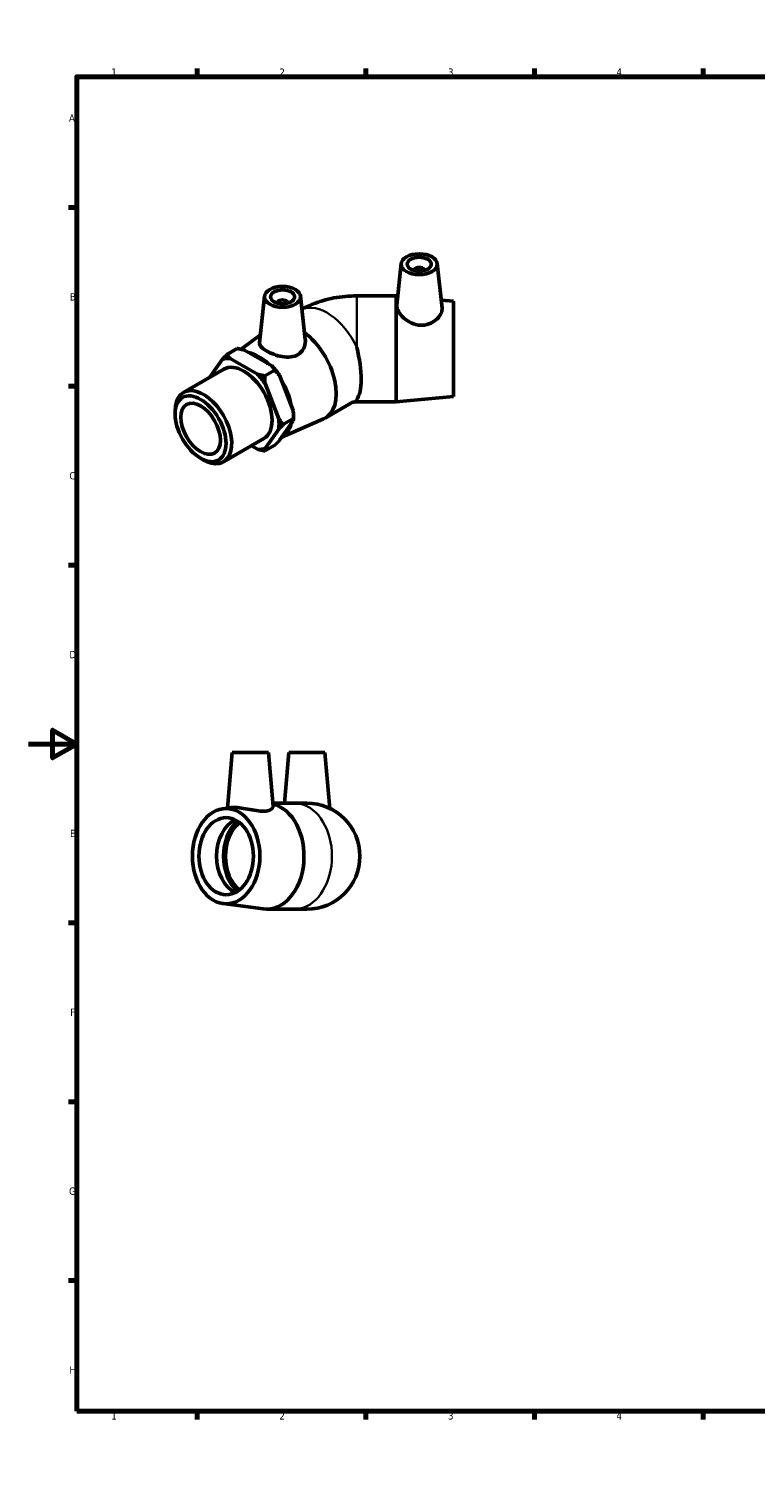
# Model space of a CAD drawing. Header units: millimetres. Extents: x 0 to 893, y -167 to 594.
# Tile 1 of 3: x 0 to 302, y 0 to 594. Entities that reach past the tile are written whole.
import ezdxf

# ---------------------------------------------------------------- set-up
doc = ezdxf.new("R2010")
doc.units = ezdxf.units.MM
for name, color, linetype, lineweight in [('Border (ANSI)', 7, 'Continuous', 70), ('Visible (ANSI)', 7, 'Continuous', 50), ('Visible Narrow (ANSI)', 7, 'Continuous', 35)]:
    doc.layers.add(name, color=color, linetype=linetype, lineweight=lineweight)
doc.styles.add('Note Text (ANSI)', font='tahoma.ttf')

# ---------------------------------------------------------------- blocks, each defined once
blk = doc.blocks.new('Borders Default Border')
at = {"layer": 'Border (ANSI)'}
for p, q in [((70.08, 574), (70.08, 577.45)), ((140.17, 574), (140.17, 577.45)), ((210.25, 574), (210.25, 577.45)), ((280.33, 574), (280.33, 577.45)), ((350.42, 574), (350.42, 577.45)), ((490.58, 574), (490.58, 577.45)), ((560.67, 574), (560.67, 577.45)), ((630.75, 574), (630.75, 577.45)), ((700.83, 574), (700.83, 577.45)), ((770.92, 574), (770.92, 577.45)), ((20, 519.75), (16.55, 519.75)), ((821, 519.75), (824.45, 519.75)), ((20, 445.5), (16.55, 445.5)), ((821, 445.5), (824.45, 445.5)), ((20, 371.25), (16.55, 371.25)), ((821, 371.25), (824.45, 371.25)), ((20, 222.75), (16.55, 222.75)), ((821, 222.75), (824.45, 222.75)), ((20, 148.5), (16.55, 148.5)), ((821, 148.5), (824.45, 148.5)), ((20, 74.25), (16.55, 74.25)), ((821, 74.25), (824.45, 74.25)), ((70.08, 20), (70.08, 16.55)), ((140.17, 20), (140.17, 16.55)), ((210.25, 20), (210.25, 16.55)), ((280.33, 20), (280.33, 16.55)), ((350.42, 20), (350.42, 16.55)), ((490.58, 20), (490.58, 16.55)), ((560.67, 20), (560.67, 16.55)), ((630.75, 20), (630.75, 16.55)), ((700.83, 20), (700.83, 16.55)), ((770.92, 20), (770.92, 16.55))]:
    blk.add_line(p, q, dxfattribs=at)
at = {"layer": 'Border (ANSI)', "flags": 128}
for points in [[(420.5, 594), (420.5, 574), (414.73, 584), (426.27, 584), (420.5, 574)], [(20, 20), (20, 574), (821, 574), (821, 20), (20, 20)], [(0, 297), (20, 297), (10, 302.77), (10, 291.23), (20, 297)], [(841, 297), (821, 297), (831, 302.77), (831, 291.23), (821, 297)], [(420.5, 0), (420.5, 20), (414.73, 10), (426.27, 10), (420.5, 20)]]:
    blk.add_lwpolyline(points, dxfattribs=at)
at = {"layer": 'Border (ANSI)', "color": 230, "true_color": 0xff0080, "attachment_point": 7, "style": 'Note Text (ANSI)'}
for s, insert, char_height in [('1', (34.35, 574.4), 3.05), ('2', (104.2, 574.4), 3.05), ('3', (174.26, 574.34), 3.05), ('4', (244.23, 574.4), 3.05), ('5', (314.48, 574.34), 3.05), ('6', (384.49, 574.34), 3.05), ('7', (454.6, 574.4), 3.05), ('8', (524.63, 574.33), 3.05), ('9', (594.7, 574.34), 3.05), ('10', (663.96, 574.34), 3.048), ('11', (734.04, 574.4), 3.048), ('12', (804.13, 574.4), 3.048), ('A', (16.78, 555.35), 3.05), ('A', (821.63, 555.35), 3.05), ('B', (17.15, 481.1), 3.05), ('B', (821.99, 481.1), 3.05), ('C', (16.95, 406.8), 3.05), ('C', (821.8, 406.8), 3.05), ('D', (16.96, 332.6), 3.05), ('D', (821.81, 332.6), 3.05), ('E', (17.21, 258.35), 3.05), ('E', (822.05, 258.35), 3.05), ('F', (17.29, 184.1), 3.05), ('F', (822.14, 184.1), 3.05), ('G', (16.81, 109.79), 3.05), ('G', (821.66, 109.79), 3.05), ('H', (16.97, 35.6), 3.05), ('H', (821.81, 35.6), 3.05), ('1', (34.35, 16.55), 3.05), ('2', (104.2, 16.55), 3.05), ('3', (174.26, 16.49), 3.05), ('4', (244.23, 16.55), 3.05), ('5', (314.48, 16.49), 3.05), ('6', (384.49, 16.49), 3.05), ('7', (454.6, 16.55), 3.05), ('8', (524.63, 16.48), 3.05), ('9', (594.7, 16.49), 3.05), ('10', (663.96, 16.49), 3.048), ('11', (734.04, 16.55), 3.048), ('12', (804.13, 16.55), 3.048)]:
    blk.add_mtext(s, dxfattribs=dict(at, insert=insert, char_height=char_height))

msp = doc.modelspace()

# ---------------------------------------------------------------- linework, layer by layer
at = {"layer": 'Visible (ANSI)'}
for p, q in [((154.815, 496.457), (152.979, 479.33)), ((160.301, 493.738), (160.301, 493.552)), ((164.301, 493.738), (164.301, 493.552)), ((169.787, 496.457), (171.775, 477.911)), ((98.054, 482.918), (95.979, 463.56)), ((113.026, 482.918), (114.96, 464.881)), ((152.75, 483.036), (136.33, 483.036)), ((152.75, 483.036), (152.75, 439.036)), ((153.37, 482.979), (152.75, 483.036)), ((176.5, 480.836), (171.411, 481.308)), ((103.54, 480.199), (103.54, 480.013)), ((107.54, 480.199), (107.54, 480.013)), ((176.5, 480.836), (176.5, 441.236)), ((88.26, 460.876), (96.329, 466.83)), ((82.574, 458.807), (86.718, 461.193)), ((89.743, 460.526), (101.116, 453.977)), ((64.338, 442.954), (81.123, 452.62)), ((80.595, 456.777), (75.352, 449.297)), ((95.105, 450.516), (83.733, 457.064)), ((98.131, 449.848), (102.274, 452.235)), ((103.929, 431.953), (98.243, 446.614)), ((104.254, 450.075), (109.94, 435.414)), ((176.5, 441.236), (152.75, 439.036)), ((60.879, 433.963), (60.879, 435.317)), ((123.273, 432.322), (134.883, 439.008)), ((152.75, 439.036), (136.33, 439.036)), ((98.243, 419.651), (103.929, 427.763)), ((109.94, 431.224), (104.254, 423.112)), ((105.17, 424.42), (122.526, 431.946)), ((110.052, 432.179), (105.909, 429.793)), ((110.052, 433.254), (110.052, 432.179)), ((80.93, 414.141), (97.715, 423.807)), ((92.551, 420.834), (95.105, 419.363)), ((102.274, 421.082), (98.131, 418.696)), ((71.418, 415.662), (72.589, 414.983)), ((84.615, 293.427), (82.599, 270.382)), ((84.615, 293.427), (99.615, 293.427)), ((99.615, 293.427), (101.568, 271.108)), ((108.127, 293.427), (106.289, 272.427)), ((108.127, 293.427), (123.127, 293.427)), ((123.127, 293.427), (125.154, 270.258)), ((80.779, 270.142), (84.205, 270.593)), ((101.452, 272.427), (110.48, 272.427)), ((115.627, 272.427), (110.48, 272.427)), ((80.779, 230.713), (97.428, 228.522)), ((98.869, 228.427), (110.48, 228.427)), ((110.48, 228.427), (115.627, 228.427))]:
    msp.add_line(p, q, dxfattribs=at)
msp.add_arc((115.627, 250.427), 22, 270, 90, dxfattribs=at)
for centre, major_axis, ratio in [((162.301, 496.191), (7.5, 0), 0.5758617), ((162.301, 496.191), (5, 0), 0.5758617), ((105.54, 482.652), (7.5, 0), 0.5758617), ((105.54, 482.652), (5, 0), 0.5758617), ((71.459, 427.871), (7.467, -12.966), 0.5780931), ((71.459, 427.871), (5.807, -10.085), 0.5780931), ((82.076, 250.427), (0, -19.8), 0.7071068), ((82.076, 250.427), (0, -16), 0.7071068)]:
    msp.add_ellipse(centre, major_axis=major_axis, ratio=ratio, dxfattribs=at)
for centre, major_axis, ratio, start_param, end_param in [((162.301, 493.738), (-2, 0), 0.5758617, 2.9729035, 6.4518745), ((105.54, 480.199), (-2, 0), 0.5758617, 2.9729035, 6.4518745), ((112.294, 451.386), (10.979, -19.065), 0.5780931, 6.2175112, 8.4895865), ((95.5, 441.716), (9.881, -17.158), 0.5780931, 2.0645669, 2.6516895), ((129.051, 461.036), (5.861, -21.921), 0.3183383, 0.2265652, 1.5179052), ((89.419, 438.214), (-10.32, 17.921), 0.5780931, 5.8990973, 6.1475419), ((89.419, 438.214), (-8.296, 14.407), 0.5780931, 3.1415927, 6.2831853), ((95.43, 441.675), (-10.32, 17.921), 0.5780931, 4.8518998, 5.1003444), ((89.419, 438.214), (10.32, -17.921), 0.5780931, 1.7103071, 1.9587517), ((95.5, 441.716), (9.881, -17.158), 0.5780931, 1.0110139, 1.6108474), ((72.634, 428.548), (8.296, -14.407), 0.5780931, 5.4958534, 10.2121098), ((95.43, 441.675), (-10.32, 17.921), 0.5780931, 3.9289245, 4.0531468), ((89.419, 438.214), (10.32, -17.921), 0.5780931, 0.6631096, 0.9115542), ((95.5, 441.716), (9.881, -17.158), 0.5780931, 6.264528, 6.8293088), ((89.419, 438.214), (10.32, -17.921), 0.5780931, 5.8990973, 6.1475419), ((98.869, 250.427), (0, 22), 0.7071068, 3.0488281, 6.1145801), ((89.429, 250.427), (0, -16), 0.7071068, 3.4726044, 5.9521736), ((93.106, 250.427), (0, 17.105), 0.7071068, 0.5522008, 2.5893918), ((93.106, 250.427), (0, 16), 0.7071068, 0.5092242, 2.6323685)]:
    msp.add_ellipse(centre, major_axis=major_axis, ratio=ratio, start_param=start_param, end_param=end_param, dxfattribs=at)
for points, knots in [([(113.604, 477.519), (114.897, 478.229), (116.2, 478.851), (119.05, 480.043), (120.6, 480.586), (123.716, 481.501), (125.282, 481.872), (128.425, 482.46), (130.002, 482.677), (133.163, 482.965), (134.746, 483.036), (136.33, 483.036)], [4.73581735, 4.73581735, 4.73581735, 4.73581735, 4.86946861, 4.86946861, 5.02654825, 5.02654825, 5.18362788, 5.18362788, 5.34070751, 5.34070751, 5.49778714, 5.49778714, 5.49778714, 5.49778714]), ([(171.775, 477.911), (171.787, 477.802), (171.793, 477.691), (171.793, 476.901), (171.568, 476.104), (170.658, 474.504), (169.974, 473.704), (168.397, 472.387), (167.395, 471.775), (165.167, 470.969), (163.939, 470.783), (161.501, 470.888), (160.167, 471.23), (157.74, 472.357), (156.645, 473.135), (154.941, 474.722), (154.203, 475.637), (153.214, 477.423), (152.962, 478.29), (152.962, 479.116), (152.968, 479.224), (152.98, 479.33)], [1.3498474, 1.3498474, 1.3498474, 1.3498474, 1.4078063, 1.4078063, 1.7613721, 1.7613721, 2.114938, 2.114938, 2.4652753, 2.4652753, 2.8156127, 2.8156127, 3.2000004, 3.2000004, 3.5843881, 3.5843881, 3.9573104, 3.9573104, 4.3302327, 4.3302327, 4.3873753, 4.3873753, 4.3873753, 4.3873753]), ([(111.999, 458.721), (111.142, 458.189), (110.071, 457.827), (107.762, 457.551), (106.524, 457.629), (104.217, 458.019), (102.985, 458.362), (100.708, 459.202), (99.662, 459.696), (97.995, 460.656), (97.267, 461.183), (96.277, 462.225), (96.012, 462.744), (95.966, 463.343), (95.968, 463.45), (95.98, 463.56)], [0, 0, 0, 0, 0.3503374, 0.3503374, 0.7006747, 0.7006747, 1.0542405, 1.0542405, 1.4078063, 1.4078063, 1.7613721, 1.7613721, 2.114938, 2.114938, 2.1905858, 2.1905858, 2.1905858, 2.1905858]), ([(114.958, 464.881), (114.983, 464.657), (114.995, 464.433), (114.998, 463.201), (114.753, 462.104), (113.724, 460.152), (112.939, 459.305), (111.999, 458.721)], [4.99208959, 4.99208959, 4.99208959, 4.99208959, 5.07607728, 5.07607728, 5.46046501, 5.46046501, 5.84485275, 5.84485275, 5.84485275, 5.84485275]), ([(134.58, 438.833), (134.64, 438.85), (134.722, 438.87), (134.938, 438.916), (135.078, 438.941), (135.385, 438.984), (135.548, 439.002), (135.888, 439.027), (136.063, 439.034), (136.269, 439.036), (136.299, 439.036), (136.33, 439.036)], [-1.23683321, -1.23683321, -1.23683321, -1.23683321, -1.13839045, -1.13839045, -1.02229081, -1.02229081, -0.91182021, -0.91182021, -0.80386092, -0.80386092, -0.78539816, -0.78539816, -0.78539816, -0.78539816]), ([(98.574, 269.18), (97.717, 269.084), (96.646, 269.109), (94.337, 269.364), (93.099, 269.585), (90.792, 270.009), (89.56, 270.242), (87.283, 270.571), (86.237, 270.663), (84.97, 270.663), (84.565, 270.638), (84.207, 270.591)], [0, 0, 0, 0, 0.3503374, 0.3503374, 0.7006747, 0.7006747, 1.0542405, 1.0542405, 1.4078063, 1.4078063, 1.5916819, 1.5916819, 1.5916819, 1.5916819]), ([(101.568, 271.108), (101.57, 271.085), (101.571, 271.061), (101.574, 270.664), (101.328, 270.239), (100.3, 269.545), (99.514, 269.285), (98.574, 269.18)], [5.0517608, 5.0517608, 5.0517608, 5.0517608, 5.07607728, 5.07607728, 5.46046501, 5.46046501, 5.84485275, 5.84485275, 5.84485275, 5.84485275])]:
    msp.add_open_spline(points, degree=3, knots=knots, dxfattribs=at)
for points in [[(82.574, 458.807), (81.496, 457.727), (80.595, 456.777)], [(83.733, 457.064), (83.114, 457.875), (82.574, 458.807)], [(86.718, 461.193), (88.336, 460.882), (89.743, 460.526)], [(101.116, 453.977), (101.735, 453.166), (102.274, 452.235)], [(102.274, 452.235), (103.353, 451.155), (104.254, 450.075)], [(98.131, 449.848), (96.513, 450.159), (95.105, 450.516)], [(98.243, 446.614), (98.131, 448.148), (98.131, 449.848)], [(109.94, 435.414), (110.052, 433.88), (110.052, 432.179)], [(105.909, 429.793), (104.83, 430.873), (103.929, 431.953)], [(103.929, 427.763), (104.83, 428.713), (105.909, 429.793)], [(110.052, 432.179), (110.052, 431.72), (109.94, 431.224)], [(104.254, 423.112), (103.353, 422.162), (102.274, 421.082)], [(95.105, 419.363), (96.513, 419.006), (98.131, 418.696)], [(98.131, 418.696), (98.131, 419.154), (98.243, 419.651)]]:
    msp.add_rational_spline(points, [1, 1.00241153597, 1], degree=2, dxfattribs=at)
at = {"layer": 'Visible Narrow (ANSI)'}
for p, q in [((136.33, 483.036), (136.33, 461.74)), ((136.33, 440.095), (136.33, 439.036))]:
    msp.add_line(p, q, dxfattribs=at)
for centre, major_axis, ratio, start_param, end_param in [((123.905, 458.073), (-10.979, 19.065), 0.5780931, 4.5745945, 6.2230492), ((123.905, 458.073), (10.979, -19.065), 0.5780931, 0, 0.1416619), ((110.48, 250.427), (0, 22), 0.7071068, 3.2986723, 6.1261057)]:
    msp.add_ellipse(centre, major_axis=major_axis, ratio=ratio, start_param=start_param, end_param=end_param, dxfattribs=at)

# ---------------------------------------------------------------- block references
msp.add_blockref('Borders Default Border', (0, 0))

doc.saveas('drawing.dxf')
